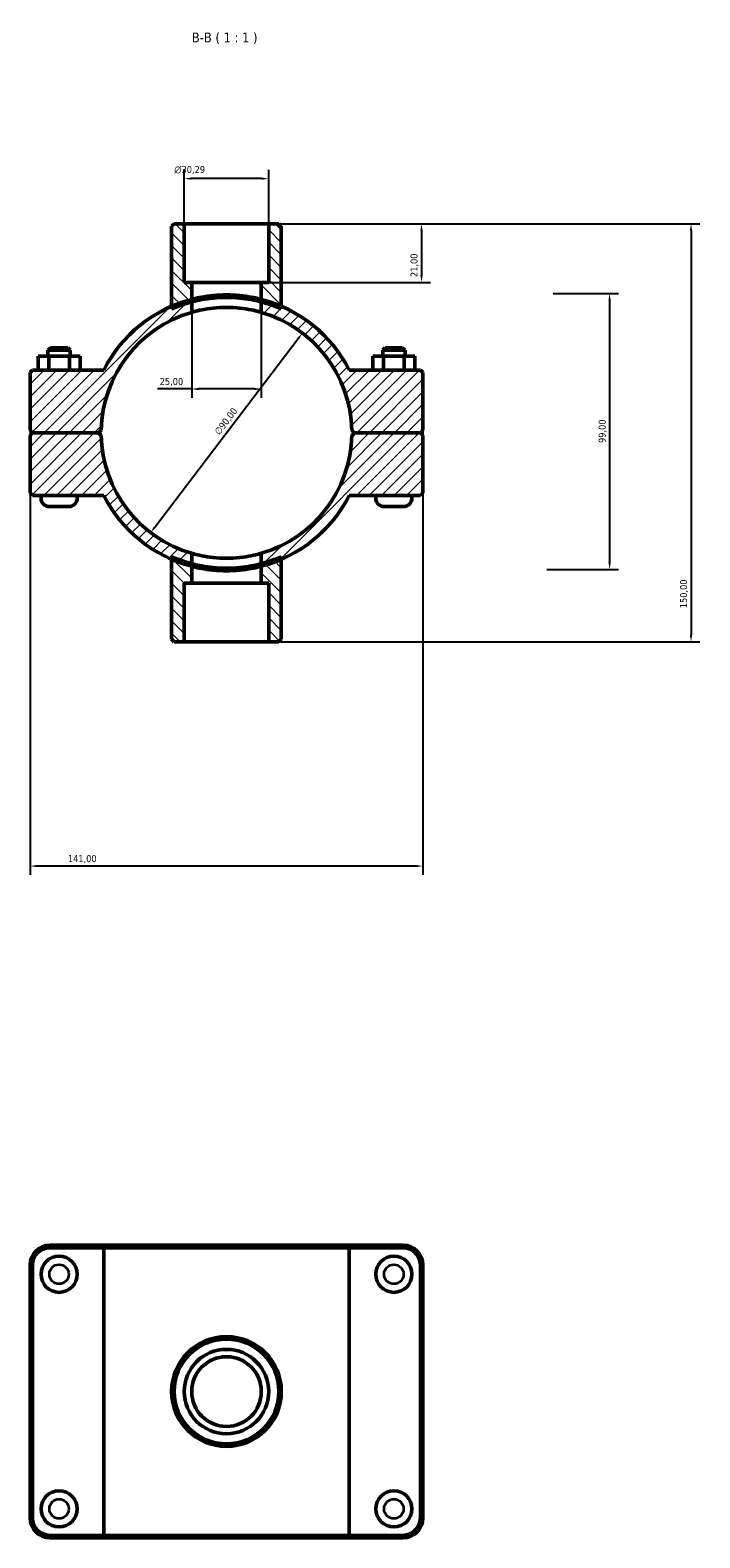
# Model space of a CAD drawing. Header units: millimetres. Extents: x 0 to 907, y -147 to 1184.
# Tile 4 of 4: x 356 to 596, y 643 to 1184. Entities that reach past the tile are written whole.
import ezdxf

# ---------------------------------------------------------------- set-up
doc = ezdxf.new("R2010")
doc.units = ezdxf.units.MM
for name, color, linetype, lineweight in [('Dimension (ISO)', 7, 'Continuous', 25), ('Hatch (ISO)', 7, 'Continuous', 18), ('Symbol (ISO)', 7, 'Continuous', 25), ('Visible (ISO)', 7, 'Continuous', 50), ('Visible Narrow (ISO)', 7, 'Continuous', 35)]:
    doc.layers.add(name, color=color, linetype=linetype, lineweight=lineweight)
doc.styles.add('Label Text (ISO)', font='tahoma.ttf')
doc.styles.add('Note Text (ISO)', font='tahoma.ttf')
doc.dimstyles.new('Default (ISO)', dxfattribs={"dimtxt": 2.5, "dimasz": 2.5, "dimexe": 3.175, "dimexo": 0, "dimgap": 0.762, "dimtad": 1, "dimrnd": 1e-08, "dimzin": 0, "dimtxsty": 'Note Text (ISO)', "dimcen": 0.09, "dimdle": 10, "dimclrd": 256, "dimclre": 256, "dimclrt": 232, "dimazin": 0, "dimtfac": 1.40208, "dimtmove": 0, "dimatfit": 3, "dimfxl": 1, "dimtolj": 1, "dimtzin": 0, "dimlwd": -1, "dimlwe": -1, "dimarcsym": 0})

# ---------------------------------------------------------------- blocks, each defined once
blk = doc.blocks.new('*D7')
at = {"layer": 'Defpoints', "color": 0, "transparency": 16777216}
for p in [(441.68, 1114.06), (439.03, 1093.06), (496.54, 1093.06)]:
    blk.add_point(p, dxfattribs=at)
at = {"layer": 'Dimension (ISO)', "transparency": 16777216}
for p, q in [((441.68, 1114.06), (499.72, 1114.06)), ((496.54, 1111.56), (496.54, 1095.56)), ((439.03, 1093.06), (499.72, 1093.06))]:
    blk.add_line(p, q, dxfattribs=at)
for points in [[(496.13, 1111.56), (496.96, 1111.56), (496.54, 1114.06)], [(496.13, 1095.56), (496.96, 1095.56), (496.54, 1093.06)]]:
    blk.add_solid(points, dxfattribs=at)
at = {"layer": 'Dimension (ISO)', "color": 232, "true_color": 0xca0064, "transparency": 16777216, "insert": (492.61, 1094.95), "char_height": 2.5, "attachment_point": 1, "rotation": 90, "style": 'Note Text (ISO)'}
blk.add_mtext('\\A1;21,00', dxfattribs=at)
blk = doc.blocks.new('*D8')
at = {"layer": 'Defpoints', "color": 0, "transparency": 16777216}
for p in [(411.39, 1130.27), (411.39, 1114.06), (441.68, 1114.06)]:
    blk.add_point(p, dxfattribs=at)
at = {"layer": 'Dimension (ISO)', "transparency": 16777216}
for p, q in [((411.39, 1114.06), (411.39, 1133.45)), ((441.68, 1114.06), (441.68, 1133.45)), ((439.18, 1130.27), (413.89, 1130.27))]:
    blk.add_line(p, q, dxfattribs=at)
for points in [[(413.89, 1130.69), (413.89, 1129.86), (411.39, 1130.27)], [(439.18, 1130.69), (439.18, 1129.86), (441.68, 1130.27)]]:
    blk.add_solid(points, dxfattribs=at)
at = {"layer": 'Dimension (ISO)', "color": 232, "true_color": 0xca0064, "transparency": 16777216, "insert": (407.8, 1134.8), "char_height": 2.5, "attachment_point": 1, "style": 'Note Text (ISO)'}
blk.add_mtext('\\A1;\\fAIGDT|b0|i0;\\H2.5000;\\ln\\fTahoma|b0|i0;\\H2.5000;30,29', dxfattribs=at)
blk = doc.blocks.new('*D9')
at = {"layer": 'Defpoints', "color": 0, "transparency": 16777216}
for p in [(453.8, 1074.86), (399.26, 1003.23)]:
    blk.add_point(p, dxfattribs=at)
at = {"layer": 'Dimension (ISO)', "transparency": 16777216}
blk.add_line((400.78, 1005.22), (452.29, 1072.87), dxfattribs=at)
blk.add_arc((426.53, 1039.05), 45.01, 48.6724, 73.877, dxfattribs=at)
for points in [[(451.95, 1073.12), (452.62, 1072.62), (453.8, 1074.86)], [(400.45, 1005.48), (401.11, 1004.97), (399.26, 1003.23)]]:
    blk.add_solid(points, dxfattribs=at)
at = {"layer": 'Dimension (ISO)', "color": 232, "true_color": 0xca0064, "transparency": 16777216, "insert": (421.97, 1039.62), "char_height": 2.5, "attachment_point": 1, "rotation": 52.7138, "style": 'Note Text (ISO)'}
blk.add_mtext('\\A1;∅90,00', dxfattribs=at)
blk = doc.blocks.new('*D10')
at = {"layer": 'Defpoints', "color": 0, "transparency": 16777216}
for p in [(543.85, 1089.06), (541.53, 990.06), (564.08, 990.06)]:
    blk.add_point(p, dxfattribs=at)
at = {"layer": 'Dimension (ISO)', "transparency": 16777216}
for p, q in [((543.85, 1089.06), (567.26, 1089.06)), ((564.08, 1086.56), (564.08, 992.56)), ((541.53, 990.06), (567.26, 990.06))]:
    blk.add_line(p, q, dxfattribs=at)
for points in [[(563.66, 1086.56), (564.5, 1086.56), (564.08, 1089.06)], [(563.66, 992.56), (564.5, 992.56), (564.08, 990.06)]]:
    blk.add_solid(points, dxfattribs=at)
at = {"layer": 'Dimension (ISO)', "color": 232, "true_color": 0xca0064, "transparency": 16777216, "insert": (560.15, 1035.41), "char_height": 2.5, "attachment_point": 1, "rotation": 90, "style": 'Note Text (ISO)'}
blk.add_mtext('\\A1;99,00', dxfattribs=at)
blk = doc.blocks.new('*D11')
at = {"layer": 'Defpoints', "color": 0, "transparency": 16777216}
for p in [(414.03, 1086.03), (439.03, 1086.03), (414.03, 1054.79)]:
    blk.add_point(p, dxfattribs=at)
at = {"layer": 'Dimension (ISO)', "transparency": 16777216}
for p, q in [((414.03, 1086.03), (414.03, 1051.61)), ((439.03, 1086.03), (439.03, 1051.61)), ((414.03, 1054.79), (401.78, 1054.79)), ((436.53, 1054.79), (416.53, 1054.79))]:
    blk.add_line(p, q, dxfattribs=at)
for points in [[(416.53, 1055.2), (416.53, 1054.37), (414.03, 1054.79)], [(436.53, 1055.2), (436.53, 1054.37), (439.03, 1054.79)]]:
    blk.add_solid(points, dxfattribs=at)
at = {"layer": 'Dimension (ISO)', "color": 232, "true_color": 0xca0064, "transparency": 16777216, "insert": (402.54, 1058.72), "char_height": 2.5, "attachment_point": 1, "style": 'Note Text (ISO)'}
blk.add_mtext('\\A1;25,00', dxfattribs=at)
blk = doc.blocks.new('*D12')
at = {"layer": 'Defpoints', "color": 0, "transparency": 16777216}
for p in [(441.68, 1114.06), (441.68, 964.06), (593.32, 964.06)]:
    blk.add_point(p, dxfattribs=at)
at = {"layer": 'Dimension (ISO)', "transparency": 16777216}
for p, q in [((441.68, 1114.06), (596.49, 1114.06)), ((593.32, 1111.56), (593.32, 966.56)), ((441.68, 964.06), (596.49, 964.06))]:
    blk.add_line(p, q, dxfattribs=at)
for points in [[(592.9, 1111.56), (593.73, 1111.56), (593.32, 1114.06)], [(592.9, 966.56), (593.73, 966.56), (593.32, 964.06)]]:
    blk.add_solid(points, dxfattribs=at)
at = {"layer": 'Dimension (ISO)', "color": 232, "true_color": 0xca0064, "transparency": 16777216, "insert": (589.38, 976.11), "char_height": 2.5, "attachment_point": 1, "rotation": 90, "style": 'Note Text (ISO)'}
blk.add_mtext('\\A1;150,00', dxfattribs=at)
blk = doc.blocks.new('*D13')
at = {"layer": 'Defpoints', "color": 0, "transparency": 16777216}
for p in [(356.03, 1040.01), (497.03, 1040.01), (356.03, 883.57)]:
    blk.add_point(p, dxfattribs=at)
at = {"layer": 'Dimension (ISO)', "transparency": 16777216}
for p, q in [((356.03, 1040.01), (356.03, 880.4)), ((497.03, 1040.01), (497.03, 880.4)), ((494.53, 883.57), (358.53, 883.57))]:
    blk.add_line(p, q, dxfattribs=at)
for points in [[(358.53, 883.99), (358.53, 883.15), (356.03, 883.57)], [(494.53, 883.99), (494.53, 883.15), (497.03, 883.57)]]:
    blk.add_solid(points, dxfattribs=at)
at = {"layer": 'Dimension (ISO)', "color": 232, "true_color": 0xca0064, "transparency": 16777216, "insert": (369.58, 887.5), "char_height": 2.5, "attachment_point": 1, "style": 'Note Text (ISO)'}
blk.add_mtext('\\A1;141,00', dxfattribs=at)

msp = doc.modelspace()

# ---------------------------------------------------------------- hatches: boundary and pattern name
at = {"layer": 'Hatch (ISO)'}
h = msp.add_hatch(dxfattribs=at)
h.set_pattern_fill('ANSI31', color=256, scale=25.4, angle=90.00021, style=0)
h.set_pattern_definition([(135.0002, (0, 0), (-2.245056, -2.245072), [])])
edge = h.paths.add_edge_path()
edge.add_line((411.386, 1093.061), (411.386, 1114.061))
edge.add_line((411.386, 1114.061), (407.742, 1114.061))
edge.add_line((407.742, 1114.061), (406.842, 1113.161))
edge.add_line((406.842, 1113.161), (406.842, 1084.476))
edge.add_line((406.842, 1084.476), (406.842, 1083.494))
edge.add_ellipse((426.531, 1039.061), major_axis=(-19.689, 44.433), ratio=1, start_angle=351.00503, end_angle=360, ccw=False)
edge.add_line((414.031, 1086.026), (414.031, 1093.061))
edge.add_line((414.031, 1093.061), (411.386, 1093.061))
edge = h.paths.add_edge_path()
edge.add_line((441.677, 1114.061), (441.677, 1093.061))
edge.add_line((441.677, 1093.061), (439.031, 1093.061))
edge.add_line((439.031, 1093.061), (439.031, 1086.026))
edge.add_ellipse((426.531, 1039.061), major_axis=(12.5, 46.965), ratio=1, start_angle=351.00503, end_angle=360, ccw=False)
edge.add_line((446.22, 1083.494), (446.22, 1084.476))
edge.add_line((446.22, 1084.476), (446.22, 1113.161))
edge.add_line((446.22, 1113.161), (445.32, 1114.061))
edge.add_line((445.32, 1114.061), (441.677, 1114.061))
edge = h.paths.add_edge_path()
edge.add_line((414.031, 985.061), (414.031, 992.096))
edge.add_ellipse((426.531, 1039.061), major_axis=(-12.5, -46.965), ratio=1, start_angle=351.00503, end_angle=360, ccw=False)
edge.add_line((406.842, 994.628), (406.842, 993.645))
edge.add_line((406.842, 993.645), (406.842, 964.961))
edge.add_line((406.842, 964.961), (407.742, 964.061))
edge.add_line((407.742, 964.061), (411.386, 964.061))
edge.add_line((411.386, 964.061), (411.386, 985.061))
edge.add_line((411.386, 985.061), (414.031, 985.061))
edge = h.paths.add_edge_path()
edge.add_line((439.031, 992.096), (439.031, 985.061))
edge.add_line((439.031, 985.061), (441.677, 985.061))
edge.add_line((441.677, 985.061), (441.677, 964.061))
edge.add_line((441.677, 964.061), (445.32, 964.061))
edge.add_line((445.32, 964.061), (446.22, 964.961))
edge.add_line((446.22, 964.961), (446.22, 993.645))
edge.add_line((446.22, 993.645), (446.22, 994.628))
edge.add_ellipse((426.531, 1039.061), major_axis=(19.689, -44.433), ratio=1, start_angle=351.00503, end_angle=360, ccw=False)
h = msp.add_hatch(dxfattribs=at)
h.set_pattern_fill('ANSI31', color=256, scale=25.4, style=0)
h.set_pattern_definition([(45, (0, 0), (-2.245064, 2.245064), [])])
edge = h.paths.add_edge_path()
edge.add_line((497.031, 1038.111), (496.131, 1039.011))
edge.add_line((496.131, 1039.011), (472.431, 1039.011))
edge.add_line((472.431, 1039.011), (471.521, 1038.111))
edge.add_ellipse((426.531, 1039.061), major_axis=(44.99, -0.95), ratio=1, start_angle=287.33722, end_angle=360, ccw=False)
edge.add_line((439.031, 995.832), (439.031, 991.165))
edge.add_ellipse((426.531, 1039.061), major_axis=(12.5, -47.896), ratio=1, start_angle=0, end_angle=8.81126)
edge.add_ellipse((426.531, 1039.061), major_axis=(19.689, -45.416), ratio=1, start_angle=0, end_angle=39.52605)
edge.add_line((470.622, 1016.561), (496.131, 1016.561))
edge.add_line((496.131, 1016.561), (497.031, 1017.461))
edge.add_line((497.031, 1017.461), (497.031, 1038.111))
edge = h.paths.add_edge_path()
edge.add_line((356.931, 1039.011), (356.031, 1038.111))
edge.add_line((356.031, 1038.111), (356.031, 1017.461))
edge.add_line((356.031, 1017.461), (356.931, 1016.561))
edge.add_line((356.931, 1016.561), (382.44, 1016.561))
edge.add_ellipse((426.531, 1039.061), major_axis=(-44.091, -22.5), ratio=1, start_angle=0, end_angle=39.52605)
edge.add_ellipse((426.531, 1039.061), major_axis=(-19.689, -45.416), ratio=1, start_angle=0, end_angle=8.81126)
edge.add_line((414.031, 991.165), (414.031, 995.832))
edge.add_ellipse((426.531, 1039.061), major_axis=(-12.5, -43.229), ratio=1, start_angle=287.33722, end_angle=360, ccw=False)
edge.add_line((381.541, 1038.111), (380.631, 1039.011))
edge.add_line((380.631, 1039.011), (356.931, 1039.011))
edge = h.paths.add_edge_path()
edge.add_line((496.131, 1039.111), (497.031, 1040.011))
edge.add_line((497.031, 1040.011), (497.031, 1060.661))
edge.add_line((497.031, 1060.661), (496.131, 1061.561))
edge.add_line((496.131, 1061.561), (470.622, 1061.561))
edge.add_ellipse((426.531, 1039.061), major_axis=(44.091, 22.5), ratio=1, start_angle=0, end_angle=39.52605)
edge.add_ellipse((426.531, 1039.061), major_axis=(19.689, 45.416), ratio=1, start_angle=0, end_angle=8.81126)
edge.add_line((439.031, 1086.956), (439.031, 1082.29))
edge.add_ellipse((426.531, 1039.061), major_axis=(12.5, 43.229), ratio=1, start_angle=287.33722, end_angle=360, ccw=False)
edge.add_line((471.521, 1040.011), (472.431, 1039.111))
edge.add_line((472.431, 1039.111), (496.131, 1039.111))
edge = h.paths.add_edge_path()
edge.add_line((356.031, 1040.011), (356.931, 1039.111))
edge.add_line((356.931, 1039.111), (380.631, 1039.111))
edge.add_line((380.631, 1039.111), (381.541, 1040.011))
edge.add_ellipse((426.531, 1039.061), major_axis=(-44.99, 0.95), ratio=1, start_angle=287.33722, end_angle=360, ccw=False)
edge.add_line((414.031, 1082.29), (414.031, 1086.956))
edge.add_ellipse((426.531, 1039.061), major_axis=(-12.5, 47.896), ratio=1, start_angle=0, end_angle=8.81126)
edge.add_ellipse((426.531, 1039.061), major_axis=(-19.689, 45.416), ratio=1, start_angle=0, end_angle=39.52605)
edge.add_line((382.44, 1061.561), (356.931, 1061.561))
edge.add_line((356.931, 1061.561), (356.031, 1060.661))
edge.add_line((356.031, 1060.661), (356.031, 1040.011))

# ---------------------------------------------------------------- linework, layer by layer
at = {"layer": 'Visible (ISO)'}
for p, q in [((407.742, 1114.061), (406.842, 1113.161)), ((406.842, 1113.161), (406.842, 1083.494)), ((411.386, 1114.061), (407.742, 1114.061)), ((411.386, 1093.061), (411.386, 1114.061)), ((411.386, 1114.061), (441.677, 1114.061)), ((441.677, 1114.061), (441.677, 1093.061)), ((445.32, 1114.061), (441.677, 1114.061)), ((446.22, 1113.161), (445.32, 1114.061)), ((446.22, 1083.494), (446.22, 1113.161)), ((414.031, 1093.061), (411.386, 1093.061)), ((414.031, 1086.026), (414.031, 1093.061)), ((414.031, 1093.061), (439.031, 1093.061)), ((441.677, 1093.061), (439.031, 1093.061)), ((439.031, 1093.061), (439.031, 1086.026)), ((414.031, 1082.29), (414.031, 1086.956)), ((439.031, 1086.956), (439.031, 1082.29)), ((358.926, 1066.561), (362.713, 1066.561)), ((358.926, 1061.561), (358.926, 1066.561)), ((363.331, 1069.561), (362.431, 1068.661)), ((370.431, 1068.661), (362.431, 1068.661)), ((362.431, 1066.561), (362.431, 1068.661)), ((362.713, 1066.561), (370.219, 1066.561)), ((362.713, 1061.561), (362.713, 1066.561)), ((363.331, 1069.561), (369.531, 1069.561)), ((369.531, 1069.561), (370.431, 1068.661)), ((370.219, 1066.561), (373.937, 1066.561)), ((370.219, 1061.561), (370.219, 1066.561)), ((370.431, 1066.561), (370.431, 1068.661)), ((373.937, 1061.561), (373.937, 1066.561)), ((482.844, 1066.561), (479.126, 1066.561)), ((479.126, 1061.561), (479.126, 1066.561)), ((483.531, 1069.561), (482.631, 1068.661)), ((482.631, 1068.661), (490.631, 1068.661)), ((482.631, 1068.661), (482.631, 1066.561)), ((482.844, 1061.561), (482.844, 1066.561)), ((490.349, 1066.561), (482.844, 1066.561)), ((489.731, 1069.561), (483.531, 1069.561)), ((489.731, 1069.561), (490.631, 1068.661)), ((490.349, 1061.561), (490.349, 1066.561)), ((494.137, 1066.561), (490.349, 1066.561)), ((490.631, 1068.661), (490.631, 1066.561)), ((494.137, 1061.561), (494.137, 1066.561)), ((356.931, 1061.561), (356.031, 1060.661)), ((356.031, 1060.661), (356.031, 1040.011)), ((382.44, 1061.561), (356.931, 1061.561)), ((496.131, 1061.561), (470.622, 1061.561)), ((497.031, 1060.661), (496.131, 1061.561)), ((497.031, 1040.011), (497.031, 1060.661)), ((356.031, 1040.011), (356.931, 1039.111)), ((356.931, 1039.011), (356.031, 1038.111)), ((356.931, 1039.111), (380.631, 1039.111)), ((380.631, 1039.011), (356.931, 1039.011)), ((359.931, 1039.011), (359.931, 1039.111)), ((372.931, 1039.011), (372.931, 1039.111)), ((380.631, 1039.111), (381.541, 1040.011)), ((381.541, 1038.111), (380.631, 1039.011)), ((471.521, 1040.011), (472.431, 1039.111)), ((472.431, 1039.011), (471.521, 1038.111)), ((472.431, 1039.111), (496.131, 1039.111)), ((496.131, 1039.011), (472.431, 1039.011)), ((480.131, 1039.111), (480.131, 1039.011)), ((493.131, 1039.111), (493.131, 1039.011)), ((496.131, 1039.111), (497.031, 1040.011)), ((497.031, 1038.111), (496.131, 1039.011)), ((356.031, 1038.111), (356.031, 1017.461)), ((497.031, 1017.461), (497.031, 1038.111)), ((356.031, 1017.461), (356.931, 1016.561)), ((496.131, 1016.561), (497.031, 1017.461)), ((356.931, 1016.561), (382.44, 1016.561)), ((359.931, 1015.561), (359.931, 1016.561)), ((369.931, 1012.561), (362.931, 1012.561)), ((372.931, 1015.561), (372.931, 1016.561)), ((470.622, 1016.561), (496.131, 1016.561)), ((480.131, 1016.561), (480.131, 1015.561)), ((483.131, 1012.561), (490.131, 1012.561)), ((493.131, 1016.561), (493.131, 1015.561)), ((414.031, 991.165), (414.031, 995.832)), ((439.031, 995.832), (439.031, 991.165)), ((406.842, 994.628), (406.842, 964.961)), ((414.031, 985.061), (414.031, 992.096)), ((439.031, 992.096), (439.031, 985.061)), ((446.22, 964.961), (446.22, 994.628)), ((411.386, 964.061), (411.386, 985.061)), ((411.386, 985.061), (414.031, 985.061)), ((439.031, 985.061), (414.031, 985.061)), ((439.031, 985.061), (441.677, 985.061)), ((441.677, 985.061), (441.677, 964.061)), ((406.842, 964.961), (407.742, 964.061)), ((407.742, 964.061), (411.386, 964.061)), ((441.677, 964.061), (411.386, 964.061)), ((441.677, 964.061), (445.32, 964.061)), ((445.32, 964.061), (446.22, 964.961)), ((382.995, 747.501), (363.081, 747.501)), ((382.995, 747.501), (470.067, 747.501)), ((489.981, 747.501), (470.067, 747.501)), ((363.081, 746.601), (382.44, 746.601)), ((470.622, 746.601), (382.44, 746.601)), ((382.44, 643.401), (382.44, 746.601)), ((470.622, 746.601), (489.981, 746.601)), ((470.622, 643.401), (470.622, 746.601)), ((356.031, 740.451), (356.031, 649.551)), ((356.931, 649.551), (356.931, 740.451)), ((496.131, 740.451), (496.131, 649.551)), ((497.031, 649.551), (497.031, 740.451)), ((382.44, 643.401), (363.081, 643.401)), ((363.081, 642.501), (382.995, 642.501)), ((382.44, 643.401), (470.622, 643.401)), ((470.067, 642.501), (382.995, 642.501)), ((470.067, 642.501), (489.981, 642.501)), ((489.981, 643.401), (470.622, 643.401))]:
    msp.add_line(p, q, dxfattribs=at)
for centre, radius in [((366.431, 737.101), 6.5), ((486.631, 737.101), 6.5), ((426.531, 695.001), 19.689), ((426.531, 695.001), 18.789), ((426.531, 695.001), 15.146), ((426.531, 695.001), 12.5), ((366.431, 652.901), 6.5), ((486.631, 652.901), 6.5)]:
    msp.add_circle(centre, radius, dxfattribs=at)
for centre, radius, start, end in [((426.531, 1039.061), 45, 106.12762, 178.7904), ((426.531, 1039.061), 49.5, 104.62699, 152.96431), ((426.531, 1039.061), 48.6, 104.90408, 113.89906), ((426.531, 1039.061), 49.5, 27.03569, 75.37301), ((426.531, 1039.061), 48.6, 66.10094, 75.09592), ((426.531, 1039.061), 45, 1.2096, 73.87238), ((426.531, 1039.061), 45, 181.2096, 253.87238), ((426.531, 1039.061), 45, 286.12762, 358.7904), ((362.931, 1015.561), 3, 180, 270), ((369.931, 1015.561), 3, 270, 0), ((426.531, 1039.061), 49.5, 207.03569, 255.37301), ((426.531, 1039.061), 49.5, 284.62699, 332.96431), ((483.131, 1015.561), 3, 180, 270), ((490.131, 1015.561), 3, 270, 0), ((426.531, 1039.061), 48.6, 246.10094, 255.09592), ((426.531, 1039.061), 48.6, 284.90408, 293.89906), ((363.081, 740.451), 7.05, 90, 180), ((489.981, 740.451), 7.05, 0, 90), ((363.081, 740.451), 6.15, 90, 180), ((489.981, 740.451), 6.15, 0, 90), ((363.081, 649.551), 7.05, 180, 270), ((363.081, 649.551), 6.15, 180, 270), ((489.981, 649.551), 7.05, 270, 0), ((489.981, 649.551), 6.15, 270, 0)]:
    msp.add_arc(centre, radius, start, end, dxfattribs=at)
for points, knots in [([(414.031, 1086.956), (414.031, 1086.956), (414.348, 1087.042), (415.626, 1087.349), (416.586, 1087.564), (418.798, 1087.966), (420.199, 1088.178), (423.277, 1088.478), (424.954, 1088.561), (428.108, 1088.561), (429.785, 1088.478), (432.863, 1088.178), (434.264, 1087.966), (436.476, 1087.564), (437.437, 1087.349), (438.715, 1087.042), (439.031, 1086.956), (439.031, 1086.956)], [3.7845814, 3.7845814, 3.7845814, 3.7845814, 4.2576886, 4.2576886, 4.7307958, 4.7307958, 5.203834, 5.203834, 5.6768722, 5.6768722, 6.1499104, 6.1499104, 6.6229486, 6.6229486, 7.0960557, 7.0960557, 7.5691629, 7.5691629, 7.5691629, 7.5691629]), ([(414.031, 1086.026), (414.031, 1086.026), (414.348, 1086.113), (415.626, 1086.426), (416.586, 1086.646), (418.798, 1087.055), (420.199, 1087.271), (423.277, 1087.576), (424.954, 1087.661), (428.108, 1087.661), (429.786, 1087.576), (432.863, 1087.271), (434.264, 1087.055), (436.476, 1086.646), (437.437, 1086.426), (438.715, 1086.113), (439.031, 1086.026), (439.031, 1086.026)], [0, 0, 0, 0, 0.4731954, 0.4731954, 0.9463909, 0.9463909, 1.4195119, 1.4195119, 1.892633, 1.892633, 2.365754, 2.365754, 2.838875, 2.838875, 3.3120705, 3.3120705, 3.7852659, 3.7852659, 3.7852659, 3.7852659]), ([(439.031, 1082.29), (439.031, 1082.29), (438.714, 1082.385), (437.436, 1082.725), (436.475, 1082.963), (434.265, 1083.405), (432.865, 1083.64), (429.788, 1083.969), (428.11, 1084.061), (424.953, 1084.061), (423.275, 1083.969), (420.197, 1083.64), (418.797, 1083.405), (416.587, 1082.963), (415.627, 1082.725), (414.348, 1082.385), (414.031, 1082.29), (414.031, 1082.29)], [0, 0, 0, 0, 0.4736073, 0.4736073, 0.9472146, 0.9472146, 1.4207194, 1.4207194, 1.8942243, 1.8942243, 2.3677292, 2.3677292, 2.8412341, 2.8412341, 3.3148414, 3.3148414, 3.7884487, 3.7884487, 3.7884487, 3.7884487]), ([(414.031, 995.832), (414.031, 995.832), (414.348, 995.736), (415.627, 995.397), (416.587, 995.159), (418.797, 994.716), (420.197, 994.482), (423.275, 994.152), (424.953, 994.061), (428.11, 994.061), (429.788, 994.152), (432.865, 994.482), (434.265, 994.716), (436.475, 995.159), (437.436, 995.397), (438.714, 995.736), (439.031, 995.832), (439.031, 995.832)], [0, 0, 0, 0, 0.4736073, 0.4736073, 0.9472146, 0.9472146, 1.4207194, 1.4207194, 1.8942243, 1.8942243, 2.3677292, 2.3677292, 2.8412341, 2.8412341, 3.3148414, 3.3148414, 3.7884487, 3.7884487, 3.7884487, 3.7884487]), ([(414.031, 992.096), (414.031, 992.096), (414.348, 992.008), (415.626, 991.696), (416.586, 991.476), (418.798, 991.067), (420.199, 990.85), (423.277, 990.545), (424.954, 990.461), (428.108, 990.461), (429.786, 990.545), (432.863, 990.85), (434.264, 991.067), (436.476, 991.476), (437.437, 991.696), (438.715, 992.008), (439.031, 992.096), (439.031, 992.096)], [3.7852659, 3.7852659, 3.7852659, 3.7852659, 4.2584613, 4.2584613, 4.7316568, 4.7316568, 5.2047778, 5.2047778, 5.6778989, 5.6778989, 6.1510199, 6.1510199, 6.6241409, 6.6241409, 7.0973364, 7.0973364, 7.5705318, 7.5705318, 7.5705318, 7.5705318]), ([(439.031, 991.165), (439.031, 991.165), (438.715, 991.079), (437.437, 990.773), (436.476, 990.557), (434.264, 990.156), (432.863, 989.943), (429.785, 989.644), (428.108, 989.561), (424.954, 989.561), (423.277, 989.644), (420.199, 989.943), (418.798, 990.156), (416.586, 990.557), (415.626, 990.773), (414.348, 991.079), (414.031, 991.165), (414.031, 991.165)], [3.7845814, 3.7845814, 3.7845814, 3.7845814, 4.2576886, 4.2576886, 4.7307958, 4.7307958, 5.203834, 5.203834, 5.6768722, 5.6768722, 6.1499104, 6.1499104, 6.6229486, 6.6229486, 7.0960557, 7.0960557, 7.5691629, 7.5691629, 7.5691629, 7.5691629])]:
    msp.add_open_spline(points, degree=3, knots=knots, dxfattribs=at)
for points in [[(382.995, 747.501), (382.809, 747.201), (382.624, 746.901), (382.44, 746.601)], [(470.067, 747.501), (470.253, 747.201), (470.438, 746.901), (470.622, 746.601)], [(382.995, 642.501), (382.809, 642.8), (382.624, 643.1), (382.44, 643.401)], [(470.067, 642.501), (470.253, 642.8), (470.438, 643.1), (470.622, 643.401)]]:
    msp.add_open_spline(points, degree=3, dxfattribs=at)
at = {"layer": 'Visible Narrow (ISO)'}
for p, q in [((363.081, 746.646), (363.081, 747.456)), ((489.981, 746.646), (489.981, 747.456)), ((356.886, 740.451), (356.076, 740.451)), ((496.176, 740.451), (496.986, 740.451)), ((356.886, 649.551), (356.076, 649.551)), ((496.176, 649.551), (496.986, 649.551)), ((363.081, 643.356), (363.081, 642.546)), ((489.981, 643.356), (489.981, 642.546))]:
    msp.add_line(p, q, dxfattribs=at)
for centre in [(366.431, 737.101), (486.631, 737.101), (366.431, 652.901), (486.631, 652.901)]:
    msp.add_circle(centre, 3.5, dxfattribs=at)

# ---------------------------------------------------------------- texts
at = {"layer": 'Symbol (ISO)', "insert": (414.092, 1178.561), "char_height": 3.5, "attachment_point": 7, "style": 'Label Text (ISO)'}
msp.add_mtext('B-B ( 1 : 1 )', dxfattribs=at)

# ---------------------------------------------------------------- dimensions: what is measured, and where the dimension line sits
at = {"layer": 'Dimension (ISO)'}
dim = msp.add_linear_dim(base=(411.386, 1130.274), p1=(441.677, 1114.061), p2=(411.386, 1114.061), angle=180, text='\\fAIGDT|b0|i0;\\H2.5000;\\ln\\fTahoma|b0|i0;\\H2.5000;<>', dimstyle='Default (ISO)', override={"dimdec": 2, "dimtp": 0, "dimtm": 0, "dimtdec": 2, "dimtofl": 0, "dimatfit": 1}, dxfattribs=at)
dim.commit()
dim.dimension.update_dxf_attribs({"geometry": '*D8', "text_midpoint": (413.349, 1130.274), "dimtype": 160})
for base, p1, p2, angle, picture, middle in [((496.545, 1093.061), (441.677, 1114.061), (439.031, 1093.061), 90, '*D7', (496.545, 1099.061)), ((593.315, 964.061), (441.677, 1114.061), (441.677, 964.061), 90, '*D12', (593.315, 981.061)), ((564.08, 990.061), (543.848, 1089.061), (541.531, 990.061), 270, '*D10', (564.08, 1039.561))]:
    dim = msp.add_linear_dim(base=base, p1=p1, p2=p2, angle=angle, dimstyle='Default (ISO)', override={"dimdec": 2, "dimtp": 0, "dimtm": 0, "dimtdec": 2, "dimtofl": 0, "dimatfit": 1}, dxfattribs=at)
    dim.commit()
    dim.dimension.update_dxf_attribs({"geometry": picture, "text_midpoint": middle, "dimtype": 160})
dim = msp.add_diameter_dim_2p(p1=(399.263, 1003.235), p2=(453.8, 1074.861), dimstyle='Default (ISO)', override={"dimdec": 2, "dimlfac": 0.999721, "dimtp": 0, "dimtm": 0, "dimtdec": 2, "dimatfit": 2}, dxfattribs=at)
dim.commit()
dim.dimension.update_dxf_attribs({"geometry": '*D9', "text_midpoint": (428.462, 1041.583), "dimtype": 163})
for base, p1, p2, override, picture, middle in [((414.031, 1054.788), (439.031, 1086.026), (414.031, 1086.026), {"dimdec": 2, "dimtp": 0, "dimtm": 0, "dimtdec": 2, "dimtofl": 0, "dimatfit": 2}, '*D11', (406.656, 1054.788)), ((356.031, 883.571), (497.031, 1040.011), (356.031, 1040.011), {"dimdec": 2, "dimtp": 0, "dimtm": 0, "dimtdec": 2, "dimtofl": 0, "dimatfit": 1}, '*D13', (374.531, 883.571))]:
    dim = msp.add_linear_dim(base=base, p1=p1, p2=p2, dimstyle='Default (ISO)', override=override, dxfattribs=at)
    dim.commit()
    dim.dimension.update_dxf_attribs({"geometry": picture, "text_midpoint": middle, "dimtype": 160})

doc.saveas('drawing.dxf')
